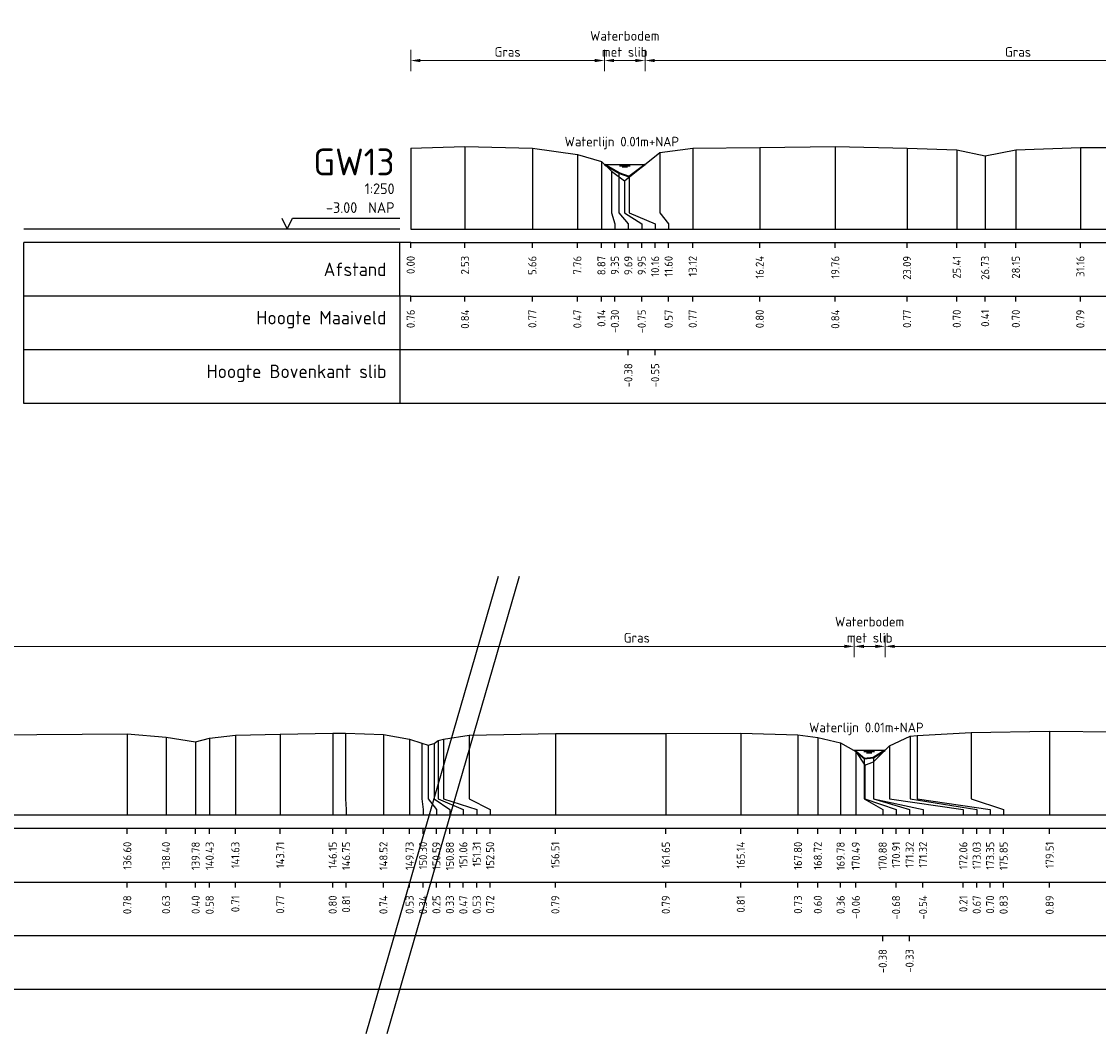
# Model space of a CAD drawing. Header units: metres. Extents: x 132725 to 140175, y 414354 to 417094.
# Tile 16 of 61: x 139832 to 139882, y 416327 to 416374. Entities that reach past the tile are written whole.
import ezdxf
from ezdxf.enums import TextEntityAlignment as Align

# ---------------------------------------------------------------- set-up
doc = ezdxf.new("R2010")
doc.units = ezdxf.units.M
doc.header["$PDMODE"] = 35
doc.header["$PDSIZE"] = 0.075
doc.layers.get('Defpoints').update_dxf_attribs({"true_color": 0x806000})
for name, color, linetype, lineweight in [('B-ME-GW-MAAIVELD-GD', 8, 'GW-MAAIVELD', 25), ('X-ME-AL-PROFIEL_BOVENKANT SLIB-GD', 42, 'Continuous', 35), ('X-XX-AL-DETAIL1-M', 7, 'Continuous', 18), ('X-XX-AL-NAP-T18', 7, 'Continuous', 18), ('X-XX-AL-TEKENBLAD_KADER_AFSNIJMARKERING-G', 7, 'Continuous', 25)]:
    doc.layers.add(name, color=color, linetype=linetype, lineweight=lineweight)
doc.layers.add('X-ME-AL-PROFIEL_WATERLIJN-GD', color=150, linetype='Continuous')
doc.layers.add('X-ME-AL-PROFIELRASTER-S', color=7, linetype='Continuous')
doc.styles.add('NLCS-ISO-ANNOTATIEF-T18', font='NLCS-ISO.ttf', dxfattribs={"height": 1.8})
doc.styles.add('NLCS-ISO-ANNOTATIVE-T18', font='NLCS-ISO.ttf', dxfattribs={"height": 1.8})
doc.linetypes.add('GW-MAAIVELD', pattern='A,12,[40,NLCS.SHX,S=1,R=0,X=0,Y=-0.5],12', length=24)
doc.dimstyles.new('NLCS-ANNOTATIEF-T18-PIJL_L2_H0', dxfattribs={"dimtxt": 2.5, "dimasz": 1.8, "dimexe": 2, "dimexo": 2, "dimgap": 0.7, "dimtad": 1, "dimzin": 0, "dimdsep": 46, "dimtxsty": 'NLCS-ISO-ANNOTATIEF-T18', "dimcen": 0, "dimdle": 2, "dimclrd": 256, "dimclre": 256, "dimclrt": 10, "dimaunit": 2, "dimadec": 0, "dimazin": 0, "dimtfac": 1, "dimtdec": 3, "dimtofl": 0, "dimtmove": 0, "dimatfit": 3, "dimfxl": 2, "dimfxlon": 1, "dimtfillclr": 256, "dimtolj": 1, "dimtzin": 0, "dimlwd": -1, "dimlwe": -1, "dimarcsym": 0})

# ---------------------------------------------------------------- blocks, each defined once
blk = doc.blocks.new('SAL-PROFIELRASTER-SOD')
at = {"color": 0, "linetype": 'ByBlock', "lineweight": -2, "flags": 128}
for points in [[(-2, 0), (-72, 0)], [(-24, 2), (-23, 0), (-22, 2), (-2, 2)], [(-72, -12.5), (-72, -2.5)], [(0, -2.5), (-72, -2.5)], [(-2, -12.5), (-2, -2.5)], [(0, -12.5), (-72, -12.5)]]:
    blk.add_lwpolyline(points, dxfattribs=at)
at = {"color": 0, "linetype": 'ByBlock', "lineweight": -2, "style": 'NLCS-ISO-ANNOTATIVE-T18'}
blk.add_text('NAP', height=2, dxfattribs=at).set_placement((-3, 3), align=Align.RIGHT)
blk.add_text('Afstand', height=2.5, dxfattribs=at).set_placement((-4.5, -7.5), align=Align.MIDDLE_RIGHT)
for tag, height, p in [('PROFIELNR', 5, (-3, 10)), ('SCHAAL', 2, (-3, 6.5)), ('NAP', 2, (-9.94, 3))]:
    blk.add_attdef(tag, text='', height=height, dxfattribs=at).set_placement(p, align=Align.RIGHT)
blk = doc.blocks.new('SAL-PROFIELRASTER_BALK_EIND1-SOD')
at = {"color": 0, "linetype": 'ByBlock', "lineweight": -2, "flags": 128}
for points in [[(0, 0), (1, 0)], [(0, -2.5), (1, -2.5)], [(0, -12.5), (1, -12.5)]]:
    blk.add_lwpolyline(points, dxfattribs=at)
blk = doc.blocks.new('SAL-PROFIELRASTER_BALK-SOD')
at = {"color": 0, "linetype": 'ByBlock', "lineweight": -2}
for p, q in [((-72, -12.5), (-72, -2.5)), ((-2, -2.5), (-2, -12.5)), ((0, -12.5), (-72, -12.5))]:
    blk.add_line(p, q, dxfattribs=at)
at = {"color": 0, "linetype": 'ByBlock', "lineweight": -2, "style": 'NLCS-ISO-ANNOTATIVE-T18'}
for tag, height, p in [('TITEL1', 2.5, (-4.5, -6.5)), ('TITEL2', 1.5, (-4.5, -9.5))]:
    blk.add_attdef(tag, text='', height=height, dxfattribs=at).set_placement(p, align=Align.MIDDLE_RIGHT)
blk = doc.blocks.new('SAL-PROFIELRASTER_BALK_EIND2-SOD')
at = {"color": 0, "linetype": 'ByBlock', "lineweight": -2}
blk.add_line((1, -12.5), (0, -12.5), dxfattribs=at)
blk = doc.blocks.new('SAL-PROFIELRASTER_BALK_DATA-SOD')
at = {"color": 0, "linetype": 'ByBlock', "lineweight": -2}
blk.add_lwpolyline([(0, -3.5), (0, -2.5)], dxfattribs=at)
at = {"color": 0, "linetype": 'ByBlock', "lineweight": -2, "style": 'NLCS-ISO-ANNOTATIVE-T18'}
blk.add_attdef('GETAL', text='', height=1.5, rotation=90, dxfattribs=at).set_placement((0.75, -5), align=Align.RIGHT)
blk = doc.blocks.new('SAL-PROFIELRASTER_AANHAAL-SOD')
at = {"color": 9, "linetype": 'ByBlock', "lineweight": -2, "flags": 128}
blk.add_lwpolyline([(0, 1), (0, 0)], dxfattribs=at)
blk = doc.blocks.new('SAL-PROFIELRASTER_AANHAAL_STAGGER-SOD')
at = {"color": 9, "linetype": 'ByBlock', "lineweight": -2, "flags": 128}
for points in [[(0, 0), (0, -0.25)], [(0, -0.25), (1, -0.75)], [(1, -0.75), (1, -1)]]:
    blk.add_lwpolyline(points, dxfattribs=at)
blk = doc.blocks.new('*D239')
at = {"layer": 'Defpoints', "color": 0, "transparency": 16777216}
for p in [(139850.128, 416372.323), (139859.144, 416367.487), (139850.128, 416364.477)]:
    blk.add_point(p, dxfattribs=at)
at = {"layer": 'X-XX-AL-DETAIL1-M', "transparency": 16777216}
for p, q in [((139850.128, 416371.823), (139850.128, 416372.823)), ((139859.144, 416371.823), (139859.144, 416372.823)), ((139858.694, 416372.323), (139850.578, 416372.323))]:
    blk.add_line(p, q, dxfattribs=at)
for points in [[(139850.578, 416372.398), (139850.578, 416372.248), (139850.128, 416372.323)], [(139858.694, 416372.398), (139858.694, 416372.248), (139859.144, 416372.323)]]:
    blk.add_solid(points, dxfattribs=at)
at = {"layer": 'X-XX-AL-DETAIL1-M', "color": 10, "transparency": 16777216, "insert": (139854.636, 416372.723), "char_height": 0.45, "attachment_point": 5, "style": 'NLCS-ISO-ANNOTATIEF-T18'}
blk.add_mtext('\\A1;Gras', dxfattribs=at)
blk = doc.blocks.new('*D240')
at = {"layer": 'Defpoints', "color": 0, "transparency": 16777216}
for p in [(139859.144, 416372.323), (139859.144, 416367.487), (139861.032, 416367.487)]:
    blk.add_point(p, dxfattribs=at)
at = {"layer": 'X-XX-AL-DETAIL1-M', "transparency": 16777216}
for p, q in [((139859.144, 416371.823), (139859.144, 416372.823)), ((139861.032, 416371.823), (139861.032, 416372.823)), ((139860.582, 416372.323), (139859.594, 416372.323))]:
    blk.add_line(p, q, dxfattribs=at)
for points in [[(139859.594, 416372.398), (139859.594, 416372.248), (139859.144, 416372.323)], [(139860.582, 416372.398), (139860.582, 416372.248), (139861.032, 416372.323)]]:
    blk.add_solid(points, dxfattribs=at)
at = {"layer": 'X-XX-AL-DETAIL1-M', "color": 10, "transparency": 16777216, "insert": (139860.088, 416373.099), "char_height": 0.45, "attachment_point": 5, "style": 'NLCS-ISO-ANNOTATIEF-T18'}
blk.add_mtext('\\A1;Waterbodem\\Pmet slib', dxfattribs=at)
blk = doc.blocks.new('*D242')
at = {"layer": 'Defpoints', "color": 0, "transparency": 16777216}
for p in [(139861.032, 416372.323), (139861.032, 416367.487), (139895.734, 416367.487)]:
    blk.add_point(p, dxfattribs=at)
at = {"layer": 'X-XX-AL-DETAIL1-M', "transparency": 16777216}
for p, q in [((139861.032, 416371.823), (139861.032, 416372.823)), ((139895.734, 416371.823), (139895.734, 416372.823)), ((139895.284, 416372.323), (139861.482, 416372.323))]:
    blk.add_line(p, q, dxfattribs=at)
for points in [[(139861.482, 416372.398), (139861.482, 416372.248), (139861.032, 416372.323)], [(139895.284, 416372.398), (139895.284, 416372.248), (139895.734, 416372.323)]]:
    blk.add_solid(points, dxfattribs=at)
at = {"layer": 'X-XX-AL-DETAIL1-M', "color": 10, "transparency": 16777216, "insert": (139878.383, 416372.723), "char_height": 0.45, "attachment_point": 5, "style": 'NLCS-ISO-ANNOTATIEF-T18'}
blk.add_mtext('\\A1;Gras', dxfattribs=at)
blk = doc.blocks.new('*D278')
at = {"layer": 'Defpoints', "color": 0, "transparency": 16777216}
for p in [(139794.085, 416345.051), (139794.085, 416340.215), (139870.761, 416340.215)]:
    blk.add_point(p, dxfattribs=at)
at = {"layer": 'X-XX-AL-DETAIL1-M', "transparency": 16777216}
for p, q in [((139794.085, 416344.551), (139794.085, 416345.551)), ((139870.761, 416344.551), (139870.761, 416345.551)), ((139870.311, 416345.051), (139794.535, 416345.051))]:
    blk.add_line(p, q, dxfattribs=at)
for points in [[(139794.535, 416345.126), (139794.535, 416344.976), (139794.085, 416345.051)], [(139870.311, 416345.126), (139870.311, 416344.976), (139870.761, 416345.051)]]:
    blk.add_solid(points, dxfattribs=at)
at = {"layer": 'X-XX-AL-DETAIL1-M', "color": 10, "transparency": 16777216, "insert": (139860.649, 416345.451), "char_height": 0.45, "attachment_point": 5, "style": 'NLCS-ISO-ANNOTATIEF-T18'}
blk.add_mtext('\\A1;Gras', dxfattribs=at)
blk = doc.blocks.new('*D279')
at = {"layer": 'Defpoints', "color": 0, "transparency": 16777216}
for p in [(139870.761, 416345.051), (139870.761, 416340.215), (139872.202, 416340.215)]:
    blk.add_point(p, dxfattribs=at)
at = {"layer": 'X-XX-AL-DETAIL1-M', "transparency": 16777216}
for p, q in [((139870.761, 416344.551), (139870.761, 416345.551)), ((139872.202, 416344.551), (139872.202, 416345.551)), ((139871.752, 416345.051), (139871.211, 416345.051))]:
    blk.add_line(p, q, dxfattribs=at)
for points in [[(139871.211, 416345.126), (139871.211, 416344.976), (139870.761, 416345.051)], [(139871.752, 416345.126), (139871.752, 416344.976), (139872.202, 416345.051)]]:
    blk.add_solid(points, dxfattribs=at)
at = {"layer": 'X-XX-AL-DETAIL1-M', "color": 10, "transparency": 16777216, "insert": (139871.481, 416345.826), "char_height": 0.45, "attachment_point": 5, "style": 'NLCS-ISO-ANNOTATIEF-T18'}
blk.add_mtext('\\A1;Waterbodem\\Pmet slib', dxfattribs=at)
blk = doc.blocks.new('*D283')
at = {"layer": 'Defpoints', "color": 0, "transparency": 16777216}
for p in [(139872.202, 416345.051), (139872.202, 416340.215), (139904.144, 416340.068)]:
    blk.add_point(p, dxfattribs=at)
at = {"layer": 'X-XX-AL-DETAIL1-M', "transparency": 16777216}
for p, q in [((139872.202, 416344.551), (139872.202, 416345.551)), ((139904.144, 416344.551), (139904.144, 416345.551)), ((139903.694, 416345.051), (139872.652, 416345.051))]:
    blk.add_line(p, q, dxfattribs=at)
for points in [[(139872.652, 416345.126), (139872.652, 416344.976), (139872.202, 416345.051)], [(139903.694, 416345.126), (139903.694, 416344.976), (139904.144, 416345.051)]]:
    blk.add_solid(points, dxfattribs=at)
at = {"layer": 'X-XX-AL-DETAIL1-M', "color": 10, "transparency": 16777216, "insert": (139890.067, 416345.451), "char_height": 0.45, "attachment_point": 5, "style": 'NLCS-ISO-ANNOTATIEF-T18'}
blk.add_mtext('\\A1;Gras', dxfattribs=at)

msp = doc.modelspace()

# ---------------------------------------------------------------- linework, layer by layer
at = {"layer": 'B-ME-GW-MAAIVELD-GD', "ltscale": 0.1, "flags": 128}
for points in [[(139850.128, 416368.238), (139852.654, 416368.314), (139855.788, 416368.249), (139857.884, 416367.944), (139859.002, 416367.619), (139859.474, 416367.18), (139860.082, 416366.728), (139861.726, 416368.042), (139863.249, 416368.251), (139866.368, 416368.272), (139869.883, 416368.316), (139873.222, 416368.249), (139875.535, 416368.173), (139876.855, 416367.89), (139878.283, 416368.173), (139881.286, 416368.271), (139885.807, 416368.282), (139888.705, 416368.286), (139891.813, 416368.227), (139894.319, 416367.939), (139895.232, 416367.714), (139895.731, 416367.496), (139895.843, 416367.185), (139896.196, 416366.936), (139896.607, 416366.882), (139896.952, 416367.385), (139897.652, 416367.77), (139899.252, 416368.259), (139900.908, 416368.409), (139903.968, 416368.366), (139908.037, 416368.351), (139911.342, 416368.297), (139914.728, 416368.254), (139915.29, 416368.221), (139916.531, 416367.931), (139917.05, 416367.923), (139918.174, 416368.16), (139920.349, 416368.326), (139924.151, 416368.306), (139926.818, 416368.209), (139927.994, 416367.928), (139928.636, 416367.928), (139930.071, 416368.239), (139933.116, 416368.305), (139936.253, 416368.331), (139939.918, 416368.245), (139941.766, 416367.992), (139942.512, 416367.72), (139942.96, 416366.968), (139943.398, 416366.93), (139943.97, 416367.608), (139945.756, 416368.057), (139949.725, 416368.247), (139955.483, 416368.176), (139959.949, 416368.16), (139962.111, 416368.185), (139963.758, 416367.987), (139964.6, 416367.674), (139964.941, 416367.84), (139966.247, 416368.163), (139968.507, 416368.253), (139971.381, 416368.249), (139975.61, 416368.184), (139976.912, 416367.952), (139977.635, 416367.673), (139977.94, 416367.862), (139978.931, 416368.099), (139980.41, 416368.207), (139986.724, 416368.252), (139988.528, 416368.102), (139989.906, 416367.873), (139990.558, 416368.054), (139991.754, 416368.183), (139993.84, 416368.242), (139996.281, 416368.274), (139996.879, 416368.288), (139998.644, 416368.221), (139999.859, 416368.007), (140000.429, 416367.817), (140000.721, 416367.727), (140001.004, 416367.805), (140001.187, 416367.945), (140001.437, 416368.009), (140002.63, 416368.194), (140006.64, 416368.265), (140011.78, 416368.267), (140015.268, 416368.286), (140017.927, 416368.211), (140018.852, 416368.075), (140019.912, 416367.835), (140020.621, 416367.422), (140021.043, 416366.794), (140021.448, 416366.941), (140022.183, 416367.69), (140023.156, 416368.145), (140023.481, 416368.176), (140025.981, 416368.311), (140029.637, 416368.371), (140032.751, 416368.336), (140036.193, 416368.302), (140037.375, 416368.139), (140038.344, 416367.848), (140038.764, 416368.008), (140039.928, 416368.262), (140041.349, 416368.379), (140045.544, 416368.366), (140049.658, 416368.4), (140051.339, 416368.352), (140052.318, 416368.144), (140052.412, 416368.102), (140053.073, 416367.816), (140053.781, 416367.487), (140054.568, 416366.695), (140055.285, 416366.56), (140056.21, 416366.716), (140056.966, 416367.076), (140057.313, 416367.492), (140058.586, 416367.833), (140059.679, 416368.194), (140060.99, 416368.37), (140062.755, 416368.471), (140065.529, 416368.518), (140068.254, 416368.558), (140070.591, 416368.708), (140073.202, 416368.949), (140075.716, 416369.142), (140078.334, 416369.267), (140080.424, 416369.413)], [(139700.345, 416340.966), (139702.872, 416341.042), (139706.005, 416340.977), (139708.102, 416340.672), (139709.219, 416340.347), (139709.691, 416339.908), (139710.3, 416339.456), (139711.943, 416340.77), (139713.466, 416340.979), (139716.585, 416341), (139720.1, 416341.044), (139723.44, 416340.977), (139725.752, 416340.901), (139727.072, 416340.618), (139728.5, 416340.901), (139731.503, 416340.999), (139736.025, 416341.01), (139738.923, 416341.014), (139742.031, 416340.955), (139744.537, 416340.667), (139745.45, 416340.442), (139745.948, 416340.224), (139746.06, 416339.913), (139746.414, 416339.664), (139746.824, 416339.61), (139747.17, 416340.113), (139747.87, 416340.498), (139749.47, 416340.987), (139751.125, 416341.137), (139754.186, 416341.094), (139758.254, 416341.079), (139761.56, 416341.025), (139764.946, 416340.982), (139765.507, 416340.949), (139766.748, 416340.659), (139767.267, 416340.651), (139768.392, 416340.888), (139770.566, 416341.054), (139774.368, 416341.034), (139777.036, 416340.937), (139778.211, 416340.656), (139778.853, 416340.656), (139780.288, 416340.967), (139783.334, 416341.033), (139786.47, 416341.059), (139790.136, 416340.973), (139791.984, 416340.72), (139792.73, 416340.448), (139793.177, 416339.696), (139793.615, 416339.658), (139794.187, 416340.336), (139795.973, 416340.785), (139799.942, 416340.975), (139805.701, 416340.904), (139810.166, 416340.888), (139812.328, 416340.913), (139813.975, 416340.715), (139814.817, 416340.402), (139815.158, 416340.568), (139816.465, 416340.891), (139818.725, 416340.981), (139821.598, 416340.977), (139825.827, 416340.912), (139827.129, 416340.68), (139827.852, 416340.401), (139828.158, 416340.59), (139829.148, 416340.827), (139830.628, 416340.935), (139836.942, 416340.98), (139838.745, 416340.83), (139840.123, 416340.601), (139840.775, 416340.782), (139841.971, 416340.911), (139844.057, 416340.97), (139846.499, 416341.002), (139847.096, 416341.016), (139848.861, 416340.949), (139850.076, 416340.735), (139850.647, 416340.545), (139850.938, 416340.455), (139851.221, 416340.533), (139851.405, 416340.673), (139851.655, 416340.737), (139852.848, 416340.922), (139856.858, 416340.993), (139861.998, 416340.995), (139865.485, 416341.014), (139868.144, 416340.939), (139869.069, 416340.803), (139870.13, 416340.563), (139870.838, 416340.15), (139871.26, 416339.522), (139871.666, 416339.669), (139872.401, 416340.418), (139873.373, 416340.873), (139873.699, 416340.904), (139876.198, 416341.039), (139879.854, 416341.099), (139882.968, 416341.064), (139886.411, 416341.03), (139887.593, 416340.867), (139888.562, 416340.576), (139888.981, 416340.736), (139890.146, 416340.99), (139891.566, 416341.107), (139895.761, 416341.094), (139899.876, 416341.128), (139901.557, 416341.08), (139902.536, 416340.872), (139902.63, 416340.83), (139903.29, 416340.544), (139903.998, 416340.215), (139904.785, 416339.423), (139905.503, 416339.288), (139906.428, 416339.444), (139907.184, 416339.804), (139907.531, 416340.22), (139908.803, 416340.561), (139909.896, 416340.922), (139911.207, 416341.098), (139912.973, 416341.199), (139915.746, 416341.246), (139918.472, 416341.286), (139920.808, 416341.436), (139923.419, 416341.677), (139925.933, 416341.87), (139928.552, 416341.995), (139930.641, 416342.141)]]:
    msp.add_lwpolyline(points, dxfattribs=at)
at = {"layer": 'X-ME-AL-PROFIEL_BOVENKANT SLIB-GD'}
for points in [[(139859.144, 416367.487), (139859.818, 416367.098), (139860.286, 416366.928), (139861.032, 416367.487)], [(139870.838, 416340.15), (139871.221, 416339.829), (139871.668, 416339.88), (139872.202, 416340.215)]]:
    msp.add_lwpolyline(points, dxfattribs=at)
at = {"layer": 'X-ME-AL-PROFIEL_WATERLIJN-GD'}
for points in [[(139859.144, 416367.487), (139861.032, 416367.487)], [(139859.838, 416367.426), (139860.338, 416367.426)], [(139859.963, 416367.367), (139860.213, 416367.367)], [(139870.727, 416340.215), (139872.202, 416340.215)], [(139871.214, 416340.154), (139871.714, 416340.154)], [(139871.339, 416340.094), (139871.589, 416340.094)]]:
    msp.add_lwpolyline(points, dxfattribs=at)
at = {"layer": 'X-XX-AL-TEKENBLAD_KADER_AFSNIJMARKERING-G'}
for points in [[(139848.053, 416327.028), (139854.207, 416348.325)], [(139849.035, 416327.028), (139855.189, 416348.325)]]:
    msp.add_lwpolyline(points, dxfattribs=at)

# ---------------------------------------------------------------- block references
at = {"layer": 'X-ME-AL-PROFIELRASTER-S'}
for p, yscale in [((139852.654, 416364.477), 3.837), ((139866.368, 416364.477), 3.795), ((139869.883, 416364.477), 3.839), ((139881.286, 416364.477), 3.794), ((139850.128, 416364.477), 3.761), ((139855.788, 416364.477), 3.772), ((139857.884, 416364.477), 3.467), ((139861.726, 416365.477), 2.565), ((139863.249, 416364.477), 3.774), ((139873.222, 416364.477), 3.772), ((139875.535, 416364.477), 3.696), ((139876.855, 416364.477), 3.413), ((139878.283, 416364.477), 3.696), ((139859.002, 416364.477), 3.142), ((139859.474, 416365.477), 1.703), ((139859.818, 416365.477), 1.621), ((139860.286, 416365.477), 1.451), ((139860.082, 416365.477), 1.251), ((139836.942, 416337.205), 3.775), ((139838.745, 416337.205), 3.625), ((139840.775, 416337.205), 3.577), ((139841.971, 416337.205), 3.706), ((139844.057, 416337.205), 3.765), ((139846.499, 416337.205), 3.797), ((139847.096, 416338.205), 2.811), ((139848.861, 416337.205), 3.744), ((139850.076, 416337.205), 3.53), ((139851.655, 416338.205), 2.532), ((139852.848, 416338.205), 2.717), ((139856.858, 416337.205), 3.788), ((139861.998, 416337.205), 3.79), ((139865.485, 416337.205), 3.809), ((139868.144, 416337.205), 3.734), ((139869.069, 416337.205), 3.598), ((139873.373, 416338.205), 2.668), ((139873.699, 416338.205), 2.699), ((139876.198, 416338.205), 2.834), ((139879.854, 416337.205), 3.894), ((139840.123, 416337.205), 3.396), ((139850.647, 416338.205), 2.34), ((139850.938, 416338.205), 2.25), ((139851.221, 416338.205), 2.328), ((139851.405, 416338.205), 2.468), ((139870.13, 416337.205), 3.358), ((139872.401, 416338.205), 2.213), ((139870.838, 416337.205), 2.945), ((139871.221, 416338.205), 1.624), ((139871.668, 416338.205), 1.675), ((139871.26, 416338.205), 1.317), ((139871.666, 416338.205), 1.464)]:
    msp.add_blockref('SAL-PROFIELRASTER_AANHAAL-SOD', p, dxfattribs=dict(at, yscale=yscale))
at = {"layer": 'X-ME-AL-PROFIELRASTER-S', "xscale": 0.25, "yscale": 0.25, "zscale": 0.25}
for name, p, values in [('SAL-PROFIELRASTER-SOD', (139850.128, 416364.477), {'PROFIELNR': 'GW13', 'SCHAAL': '1:250', 'NAP': '-3.00'}), ('SAL-PROFIELRASTER_BALK_DATA-SOD', (139850.128, 416364.477), {'GETAL': '0.00'}), ('SAL-PROFIELRASTER_BALK_DATA-SOD', (139852.654, 416364.477), {'GETAL': '2.53'}), ('SAL-PROFIELRASTER_BALK_DATA-SOD', (139855.788, 416364.477), {'GETAL': '5.66'}), ('SAL-PROFIELRASTER_BALK_DATA-SOD', (139857.884, 416364.477), {'GETAL': '7.76'}), ('SAL-PROFIELRASTER_BALK_DATA-SOD', (139859.002, 416364.477), {'GETAL': '8.87'}), ('SAL-PROFIELRASTER_BALK_DATA-SOD', (139859.627, 416364.477), {'GETAL': '9.35'}), ('SAL-PROFIELRASTER_BALK_DATA-SOD', (139860.252, 416364.477), {'GETAL': '9.69'}), ('SAL-PROFIELRASTER_BALK_DATA-SOD', (139860.877, 416364.477), {'GETAL': '9.95'}), ('SAL-PROFIELRASTER_BALK_DATA-SOD', (139861.502, 416364.477), {'GETAL': '10.16'}), ('SAL-PROFIELRASTER_BALK_DATA-SOD', (139862.127, 416364.477), {'GETAL': '11.60'}), ('SAL-PROFIELRASTER_BALK_DATA-SOD', (139863.249, 416364.477), {'GETAL': '13.12'}), ('SAL-PROFIELRASTER_BALK_DATA-SOD', (139866.368, 416364.477), {'GETAL': '16.24'}), ('SAL-PROFIELRASTER_BALK_DATA-SOD', (139869.883, 416364.477), {'GETAL': '19.76'}), ('SAL-PROFIELRASTER_BALK_DATA-SOD', (139873.222, 416364.477), {'GETAL': '23.09'}), ('SAL-PROFIELRASTER_BALK_DATA-SOD', (139875.535, 416364.477), {'GETAL': '25.41'}), ('SAL-PROFIELRASTER_BALK_DATA-SOD', (139876.855, 416364.477), {'GETAL': '26.73'}), ('SAL-PROFIELRASTER_BALK_DATA-SOD', (139878.283, 416364.477), {'GETAL': '28.15'}), ('SAL-PROFIELRASTER_BALK_DATA-SOD', (139881.286, 416364.477), {'GETAL': '31.16'}), ('SAL-PROFIELRASTER_BALK-SOD', (139850.128, 416361.977), {'TITEL1': 'Hoogte Maaiveld'}), ('SAL-PROFIELRASTER_BALK_DATA-SOD', (139850.128, 416361.977), {'GETAL': '0.76'}), ('SAL-PROFIELRASTER_BALK_DATA-SOD', (139852.654, 416361.977), {'GETAL': '0.84'}), ('SAL-PROFIELRASTER_BALK_DATA-SOD', (139855.788, 416361.977), {'GETAL': '0.77'}), ('SAL-PROFIELRASTER_BALK_DATA-SOD', (139857.884, 416361.977), {'GETAL': '0.47'}), ('SAL-PROFIELRASTER_BALK_DATA-SOD', (139859.002, 416361.977), {'GETAL': '0.14'}), ('SAL-PROFIELRASTER_BALK_DATA-SOD', (139859.627, 416361.977), {'GETAL': '-0.30'}), ('SAL-PROFIELRASTER_BALK_DATA-SOD', (139860.877, 416361.977), {'GETAL': '-0.75'}), ('SAL-PROFIELRASTER_BALK_DATA-SOD', (139862.127, 416361.977), {'GETAL': '0.57'}), ('SAL-PROFIELRASTER_BALK_DATA-SOD', (139863.249, 416361.977), {'GETAL': '0.77'}), ('SAL-PROFIELRASTER_BALK_DATA-SOD', (139866.368, 416361.977), {'GETAL': '0.80'}), ('SAL-PROFIELRASTER_BALK_DATA-SOD', (139869.883, 416361.977), {'GETAL': '0.84'}), ('SAL-PROFIELRASTER_BALK_DATA-SOD', (139873.222, 416361.977), {'GETAL': '0.77'}), ('SAL-PROFIELRASTER_BALK_DATA-SOD', (139875.535, 416361.977), {'GETAL': '0.70'}), ('SAL-PROFIELRASTER_BALK_DATA-SOD', (139876.855, 416361.977), {'GETAL': '0.41'}), ('SAL-PROFIELRASTER_BALK_DATA-SOD', (139878.283, 416361.977), {'GETAL': '0.70'}), ('SAL-PROFIELRASTER_BALK_DATA-SOD', (139881.286, 416361.977), {'GETAL': '0.79'}), ('SAL-PROFIELRASTER_BALK-SOD', (139850.128, 416359.477), {'TITEL1': 'Hoogte Bovenkant slib'}), ('SAL-PROFIELRASTER_BALK_DATA-SOD', (139860.252, 416359.477), {'GETAL': '-0.38'}), ('SAL-PROFIELRASTER_BALK_DATA-SOD', (139861.502, 416359.477), {'GETAL': '-0.55'}), ('SAL-PROFIELRASTER_BALK_DATA-SOD', (139836.942, 416337.205), {'GETAL': '136.60'}), ('SAL-PROFIELRASTER_BALK_DATA-SOD', (139838.745, 416337.205), {'GETAL': '138.40'}), ('SAL-PROFIELRASTER_BALK_DATA-SOD', (139840.123, 416337.205), {'GETAL': '139.78'}), ('SAL-PROFIELRASTER_BALK_DATA-SOD', (139840.775, 416337.205), {'GETAL': '140.43'}), ('SAL-PROFIELRASTER_BALK_DATA-SOD', (139841.971, 416337.205), {'GETAL': '141.63'}), ('SAL-PROFIELRASTER_BALK_DATA-SOD', (139844.057, 416337.205), {'GETAL': '143.71'}), ('SAL-PROFIELRASTER_BALK_DATA-SOD', (139846.499, 416337.205), {'GETAL': '146.15'}), ('SAL-PROFIELRASTER_BALK_DATA-SOD', (139847.124, 416337.205), {'GETAL': '146.75'}), ('SAL-PROFIELRASTER_BALK_DATA-SOD', (139848.861, 416337.205), {'GETAL': '148.52'}), ('SAL-PROFIELRASTER_BALK_DATA-SOD', (139850.076, 416337.205), {'GETAL': '149.73'}), ('SAL-PROFIELRASTER_BALK_DATA-SOD', (139850.701, 416337.205), {'GETAL': '150.30'}), ('SAL-PROFIELRASTER_BALK_DATA-SOD', (139851.326, 416337.205), {'GETAL': '150.59'}), ('SAL-PROFIELRASTER_BALK_DATA-SOD', (139851.951, 416337.205), {'GETAL': '150.88'}), ('SAL-PROFIELRASTER_BALK_DATA-SOD', (139852.576, 416337.205), {'GETAL': '151.06'}), ('SAL-PROFIELRASTER_BALK_DATA-SOD', (139853.201, 416337.205), {'GETAL': '151.31'}), ('SAL-PROFIELRASTER_BALK_DATA-SOD', (139853.826, 416337.205), {'GETAL': '152.50'}), ('SAL-PROFIELRASTER_BALK_DATA-SOD', (139856.858, 416337.205), {'GETAL': '156.51'}), ('SAL-PROFIELRASTER_BALK_DATA-SOD', (139861.998, 416337.205), {'GETAL': '161.65'}), ('SAL-PROFIELRASTER_BALK_DATA-SOD', (139865.485, 416337.205), {'GETAL': '165.14'}), ('SAL-PROFIELRASTER_BALK_DATA-SOD', (139868.144, 416337.205), {'GETAL': '167.80'}), ('SAL-PROFIELRASTER_BALK_DATA-SOD', (139869.069, 416337.205), {'GETAL': '168.72'}), ('SAL-PROFIELRASTER_BALK_DATA-SOD', (139870.13, 416337.205), {'GETAL': '169.78'}), ('SAL-PROFIELRASTER_BALK_DATA-SOD', (139870.838, 416337.205), {'GETAL': '170.49'}), ('SAL-PROFIELRASTER_BALK_DATA-SOD', (139872.088, 416337.205), {'GETAL': '170.88'}), ('SAL-PROFIELRASTER_BALK_DATA-SOD', (139872.713, 416337.205), {'GETAL': '170.91'}), ('SAL-PROFIELRASTER_BALK_DATA-SOD', (139873.338, 416337.205), {'GETAL': '171.32'}), ('SAL-PROFIELRASTER_BALK_DATA-SOD', (139873.963, 416337.205), {'GETAL': '171.32'}), ('SAL-PROFIELRASTER_BALK_DATA-SOD', (139875.838, 416337.205), {'GETAL': '172.06'}), ('SAL-PROFIELRASTER_BALK_DATA-SOD', (139876.463, 416337.205), {'GETAL': '173.03'}), ('SAL-PROFIELRASTER_BALK_DATA-SOD', (139877.088, 416337.205), {'GETAL': '173.35'}), ('SAL-PROFIELRASTER_BALK_DATA-SOD', (139877.713, 416337.205), {'GETAL': '175.85'}), ('SAL-PROFIELRASTER_BALK_DATA-SOD', (139879.854, 416337.205), {'GETAL': '179.51'}), ('SAL-PROFIELRASTER_BALK_DATA-SOD', (139836.942, 416334.705), {'GETAL': '0.78'}), ('SAL-PROFIELRASTER_BALK_DATA-SOD', (139838.745, 416334.705), {'GETAL': '0.63'}), ('SAL-PROFIELRASTER_BALK_DATA-SOD', (139840.123, 416334.705), {'GETAL': '0.40'}), ('SAL-PROFIELRASTER_BALK_DATA-SOD', (139840.775, 416334.705), {'GETAL': '0.58'}), ('SAL-PROFIELRASTER_BALK_DATA-SOD', (139841.971, 416334.705), {'GETAL': '0.71'}), ('SAL-PROFIELRASTER_BALK_DATA-SOD', (139844.057, 416334.705), {'GETAL': '0.77'}), ('SAL-PROFIELRASTER_BALK_DATA-SOD', (139846.499, 416334.705), {'GETAL': '0.80'}), ('SAL-PROFIELRASTER_BALK_DATA-SOD', (139847.124, 416334.705), {'GETAL': '0.81'}), ('SAL-PROFIELRASTER_BALK_DATA-SOD', (139848.861, 416334.705), {'GETAL': '0.74'}), ('SAL-PROFIELRASTER_BALK_DATA-SOD', (139850.076, 416334.705), {'GETAL': '0.53'}), ('SAL-PROFIELRASTER_BALK_DATA-SOD', (139850.701, 416334.705), {'GETAL': '0.34'}), ('SAL-PROFIELRASTER_BALK_DATA-SOD', (139851.326, 416334.705), {'GETAL': '0.25'}), ('SAL-PROFIELRASTER_BALK_DATA-SOD', (139851.951, 416334.705), {'GETAL': '0.33'}), ('SAL-PROFIELRASTER_BALK_DATA-SOD', (139852.576, 416334.705), {'GETAL': '0.47'}), ('SAL-PROFIELRASTER_BALK_DATA-SOD', (139853.201, 416334.705), {'GETAL': '0.53'}), ('SAL-PROFIELRASTER_BALK_DATA-SOD', (139853.826, 416334.705), {'GETAL': '0.72'}), ('SAL-PROFIELRASTER_BALK_DATA-SOD', (139856.858, 416334.705), {'GETAL': '0.79'}), ('SAL-PROFIELRASTER_BALK_DATA-SOD', (139861.998, 416334.705), {'GETAL': '0.79'}), ('SAL-PROFIELRASTER_BALK_DATA-SOD', (139865.485, 416334.705), {'GETAL': '0.81'}), ('SAL-PROFIELRASTER_BALK_DATA-SOD', (139868.144, 416334.705), {'GETAL': '0.73'}), ('SAL-PROFIELRASTER_BALK_DATA-SOD', (139869.069, 416334.705), {'GETAL': '0.60'}), ('SAL-PROFIELRASTER_BALK_DATA-SOD', (139870.13, 416334.705), {'GETAL': '0.36'}), ('SAL-PROFIELRASTER_BALK_DATA-SOD', (139870.838, 416334.705), {'GETAL': '-0.06'}), ('SAL-PROFIELRASTER_BALK_DATA-SOD', (139872.713, 416334.705), {'GETAL': '-0.68'}), ('SAL-PROFIELRASTER_BALK_DATA-SOD', (139873.963, 416334.705), {'GETAL': '-0.54'}), ('SAL-PROFIELRASTER_BALK_DATA-SOD', (139875.838, 416334.705), {'GETAL': '0.21'}), ('SAL-PROFIELRASTER_BALK_DATA-SOD', (139876.463, 416334.705), {'GETAL': '0.67'}), ('SAL-PROFIELRASTER_BALK_DATA-SOD', (139877.088, 416334.705), {'GETAL': '0.70'}), ('SAL-PROFIELRASTER_BALK_DATA-SOD', (139877.713, 416334.705), {'GETAL': '0.83'}), ('SAL-PROFIELRASTER_BALK_DATA-SOD', (139879.854, 416334.705), {'GETAL': '0.89'}), ('SAL-PROFIELRASTER_BALK_DATA-SOD', (139872.088, 416332.205), {'GETAL': '-0.38'}), ('SAL-PROFIELRASTER_BALK_DATA-SOD', (139873.338, 416332.205), {'GETAL': '-0.33'})]:
    msp.add_blockref(name, p, dxfattribs=at).add_auto_attribs(values)
at = {"layer": 'X-ME-AL-PROFIELRASTER-S'}
for p, xscale, zscale in [((139859.474, 416365.477), 0.1530555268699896, 0.1530555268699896), ((139859.818, 416365.477), 0.434026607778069, 0.434026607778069), ((139860.082, 416365.477), 0.7946927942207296, 0.7946927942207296), ((139860.286, 416365.477), 1.215809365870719, 1.215809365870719), ((139861.726, 416365.477), 0.4012428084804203, 0.4012428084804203), ((139847.096, 416338.205), 0.02760121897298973, 0.02760121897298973), ((139850.647, 416338.205), 0.05464748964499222, 0.05464748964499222), ((139850.938, 416338.205), 0.3880156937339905, 0.3880156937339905), ((139851.221, 416338.205), 0.7300168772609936, 0.7300168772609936), ((139851.405, 416338.205), 1.171492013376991, 1.171492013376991), ((139851.655, 416338.205), 1.546480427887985, 1.546480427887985), ((139852.848, 416338.205), 0.9786230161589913, 0.9786230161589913), ((139871.221, 416338.205), 0.866696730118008, 0.866696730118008), ((139871.26, 416338.205), 1.453079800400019, 1.453079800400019), ((139871.666, 416338.205), 2.297477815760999, 2.297477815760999), ((139871.668, 416338.205), 1.670082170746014, 1.670082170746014), ((139872.401, 416338.205), 3.437285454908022, 3.437285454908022), ((139873.373, 416338.205), 3.090158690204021, 3.090158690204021), ((139873.699, 416338.205), 3.389394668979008, 3.389394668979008), ((139876.198, 416338.205), 1.51516700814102, 1.51516700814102)]:
    msp.add_blockref('SAL-PROFIELRASTER_AANHAAL_STAGGER-SOD', p, dxfattribs=dict(at, xscale=xscale, zscale=zscale))
at = {"layer": 'X-ME-AL-PROFIELRASTER-S', "xscale": 230.9211082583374, "yscale": 0.25, "zscale": 230.9211082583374}
for name, p in [('SAL-PROFIELRASTER_BALK_EIND1-SOD', (139850.128, 416364.477)), ('SAL-PROFIELRASTER_BALK_EIND2-SOD', (139850.128, 416361.977)), ('SAL-PROFIELRASTER_BALK_EIND2-SOD', (139850.128, 416359.477)), ('SAL-PROFIELRASTER_BALK_EIND1-SOD', (139700.345, 416337.205)), ('SAL-PROFIELRASTER_BALK_EIND2-SOD', (139700.345, 416334.705)), ('SAL-PROFIELRASTER_BALK_EIND2-SOD', (139700.345, 416332.205))]:
    msp.add_blockref(name, p, dxfattribs=at)

# ---------------------------------------------------------------- texts
at = {"layer": 'X-XX-AL-NAP-T18', "color": 10, "char_height": 0.45, "width": 15.43377, "attachment_point": 7, "style": 'NLCS-ISO-ANNOTATIEF-T18'}
for insert in [(139857.288, 416368.187), (139868.664, 416340.914)]:
    msp.add_mtext('Waterlijn 0.01m+NAP', dxfattribs=dict(at, insert=insert))

# ---------------------------------------------------------------- dimensions: what is measured, and where the dimension line sits
at = {"layer": 'X-XX-AL-DETAIL1-M'}
for base, p1, p2, text, picture, middle in [((139859.144, 416372.323), (139861.032, 416367.487), (139859.144, 416367.487), 'Waterbodem\\Pmet slib', '*D240', (139860.088, 416372.323)), ((139850.128, 416372.323), (139859.144, 416367.487), (139850.128, 416364.477), 'Gras', '*D239', (139854.636, 416372.323)), ((139861.032, 416372.323), (139895.734, 416367.487), (139861.032, 416367.487), 'Gras', '*D242', (139878.383, 416372.323)), ((139870.761, 416345.051), (139872.202, 416340.215), (139870.761, 416340.215), 'Waterbodem\\Pmet slib', '*D279', (139871.481, 416345.051)), ((139794.085, 416345.051), (139870.761, 416340.215), (139794.085, 416340.215), 'Gras', '*D278', (139860.649, 416345.051)), ((139872.202, 416345.051), (139904.144, 416340.068), (139872.202, 416340.215), 'Gras', '*D283', (139890.067, 416345.051))]:
    dim = msp.add_linear_dim(base=base, p1=p1, p2=p2, text=text, dimstyle='NLCS-ANNOTATIEF-T18-PIJL_L2_H0', dxfattribs=at)
    dim.commit()
    dim.dimension.update_dxf_attribs({"geometry": picture, "text_midpoint": middle, "dimtype": 160})

doc.saveas('drawing.dxf')
